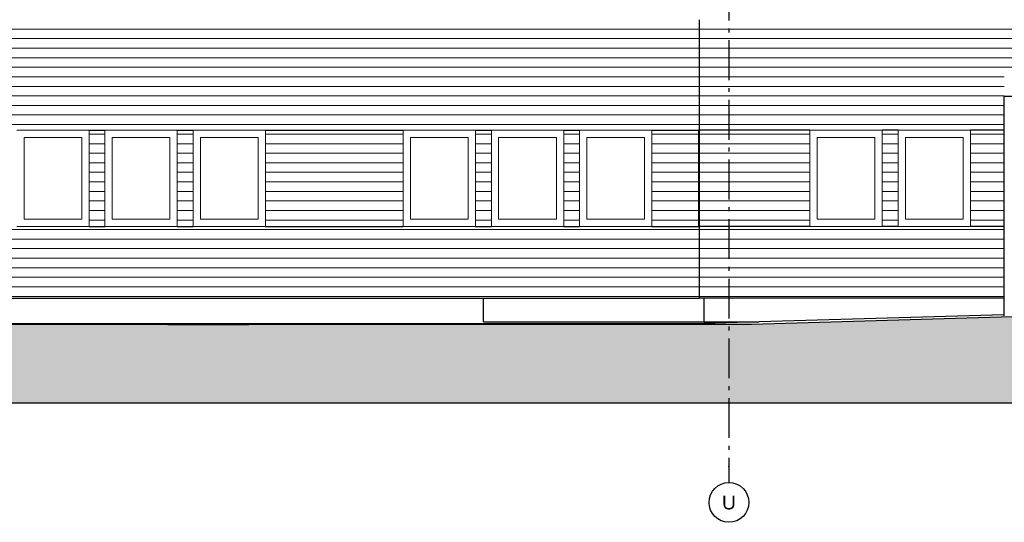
# Model space of a CAD drawing. Header units: millimetres. Extents: x 18966 to 73138, y 1000 to 18261.
# Tile 2 of 13: x 25647 to 38031, y 1000 to 7320. Entities that reach past the tile are written whole.
import ezdxf
from ezdxf.enums import TextEntityAlignment as Align

# ---------------------------------------------------------------- set-up
doc = ezdxf.new("R2010")
doc.units = ezdxf.units.MM
doc.header["$LTSCALE"] = 0.5
doc.header["$MEASUREMENT"] = 0
doc.linetypes.add('Akselinje', pattern=[1500, 1000, -200, 100, -200])
doc.linetypes.add('PLINE', pattern=[0])
for name, color, linetype in [('222- Søyler', 7, 'Continuous'), ('23-- Yttervegger', 7, 'Continuous'), ('251- Frittbærende dekker', 7, 'Continuous'), ('71-- Bearbeidet terreng', 7, 'Continuous'), ('71-- Bearbeidet terreng (Skravur)', 7, 'Continuous'), ('82-- Modullinjer', 7, 'Continuous')]:
    doc.layers.add(name, color=color, linetype=linetype)
doc.layers.add('234- Vinduer_ dører_ porter', color=7, linetype='Continuous', lineweight=0)
doc.layers.add('235- Utvendig kledning og overflate', color=7, linetype='Continuous', lineweight=0)
doc.styles.add('GENERATED_STYLE_1', font='arial.ttf')

# ---------------------------------------------------------------- blocks, each defined once
blk = doc.blocks.new('*X12')
at = {"layer": '235- Utvendig kledning og overflate', "linetype": 'PLINE'}
for p, q in [((37605, 5882), (38031, 5882)), ((38031, 5882), (37605, 5882)), ((37605, 5761), (38031, 5761)), ((38031, 5761), (37605, 5761)), ((37605, 5641), (38031, 5641)), ((38031, 5641), (37605, 5641)), ((37605, 5521), (38031, 5521)), ((38031, 5521), (37605, 5521)), ((37605, 5401), (38031, 5401)), ((38031, 5401), (37605, 5401)), ((37605, 5281), (38031, 5281)), ((38031, 5281), (37605, 5281)), ((37605, 5161), (38031, 5161)), ((38031, 5161), (37605, 5161)), ((37605, 5041), (38031, 5041)), ((38031, 5041), (37605, 5041)), ((37605, 4921), (38031, 4921)), ((38031, 4921), (37605, 4921)), ((37605, 4801), (38031, 4801)), ((38031, 4801), (37605, 4801))]:
    blk.add_line(p, q, dxfattribs=at)
blk = doc.blocks.new('*X13')
at = {"layer": '235- Utvendig kledning og overflate', "linetype": 'PLINE'}
for p, q in [((34192, 5882), (35585, 5882)), ((35585, 5882), (34192, 5882)), ((34192, 5761), (35585, 5761)), ((35585, 5761), (34192, 5761)), ((34192, 5641), (35585, 5641)), ((35585, 5641), (34192, 5641)), ((34192, 5521), (35585, 5521)), ((35585, 5521), (34192, 5521)), ((34192, 5401), (35585, 5401)), ((35585, 5401), (34192, 5401)), ((34192, 5281), (35585, 5281)), ((35585, 5281), (34192, 5281)), ((34192, 5161), (35585, 5161)), ((35585, 5161), (34192, 5161)), ((34192, 5041), (35585, 5041)), ((35585, 5041), (34192, 5041)), ((34192, 4921), (35585, 4921)), ((35585, 4921), (34192, 4921)), ((34192, 4801), (35585, 4801)), ((35585, 4801), (34192, 4801))]:
    blk.add_line(p, q, dxfattribs=at)
blk = doc.blocks.new('*X14')
at = {"layer": '235- Utvendig kledning og overflate', "linetype": 'PLINE'}
for p, q in [((36495, 5882), (36695, 5882)), ((36695, 5882), (36495, 5882)), ((36495, 5761), (36695, 5761)), ((36695, 5761), (36495, 5761)), ((36495, 5641), (36695, 5641)), ((36695, 5641), (36495, 5641)), ((36495, 5521), (36695, 5521)), ((36695, 5521), (36495, 5521)), ((36495, 5401), (36695, 5401)), ((36695, 5401), (36495, 5401)), ((36495, 5281), (36695, 5281)), ((36695, 5281), (36495, 5281)), ((36495, 5161), (36695, 5161)), ((36695, 5161), (36495, 5161)), ((36495, 5041), (36695, 5041)), ((36695, 5041), (36495, 5041)), ((36495, 4921), (36695, 4921)), ((36695, 4921), (36495, 4921)), ((36495, 4801), (36695, 4801)), ((36695, 4801), (36495, 4801))]:
    blk.add_line(p, q, dxfattribs=at)
blk = doc.blocks.new('*X19')
at = {"layer": '235- Utvendig kledning og overflate', "linetype": 'PLINE'}
for p, q in [((34192, 4681), (35997, 4681)), ((36000, 4681), (34192, 4681)), ((35997, 4681), (38031, 4681)), ((38031, 4681), (36000, 4681)), ((34192, 4561), (35997, 4561)), ((36000, 4561), (34192, 4561)), ((35997, 4561), (38031, 4561)), ((38031, 4561), (36000, 4561)), ((34192, 4441), (35997, 4441)), ((36000, 4441), (34192, 4441)), ((35997, 4441), (38031, 4441)), ((38031, 4441), (36000, 4441)), ((34192, 4321), (35997, 4321)), ((36000, 4321), (34192, 4321)), ((35997, 4321), (38031, 4321)), ((38031, 4321), (36000, 4321)), ((34192, 4201), (35997, 4201)), ((36000, 4201), (34192, 4201)), ((35997, 4201), (38031, 4201)), ((38031, 4201), (36000, 4201)), ((34192, 4081), (35997, 4081)), ((36000, 4081), (34192, 4081)), ((35997, 4081), (38031, 4081)), ((38031, 4081), (36000, 4081)), ((34192, 3961), (35997, 3961)), ((36000, 3961), (34192, 3961)), ((34192, 3841), (35997, 3841)), ((36000, 3841), (34192, 3841)), ((35997, 3961), (38031, 3961)), ((35997, 3841), (38031, 3841)), ((38031, 3961), (36000, 3961)), ((38031, 3841), (36000, 3841))]:
    blk.add_line(p, q, dxfattribs=at)
blk = doc.blocks.new('*X23')
at = {"layer": '235- Utvendig kledning og overflate', "linetype": 'PLINE'}
for p, q in [((34192, 7202), (35997, 7202)), ((36000, 7202), (34192, 7202)), ((35997, 7202), (39997, 7202)), ((40000, 7202), (36000, 7202)), ((39997, 7202), (43997, 7202)), ((44000, 7202), (40000, 7202)), ((43997, 7202), (44810, 7202)), ((44810, 7202), (44000, 7202)), ((34192, 7082), (35997, 7082)), ((36000, 7082), (34192, 7082)), ((35997, 7082), (39997, 7082)), ((40000, 7082), (36000, 7082)), ((39997, 7082), (43997, 7082)), ((44000, 7082), (40000, 7082)), ((43997, 7082), (44810, 7082)), ((44810, 7082), (44000, 7082)), ((34192, 6962), (35997, 6962)), ((36000, 6962), (34192, 6962)), ((35997, 6962), (39997, 6962)), ((40000, 6962), (36000, 6962)), ((39997, 6962), (43997, 6962)), ((44000, 6962), (40000, 6962)), ((43997, 6962), (44810, 6962)), ((44810, 6962), (44000, 6962)), ((34192, 6842), (35997, 6842)), ((36000, 6842), (34192, 6842)), ((35997, 6842), (39997, 6842)), ((40000, 6842), (36000, 6842)), ((39997, 6842), (43997, 6842)), ((44000, 6842), (40000, 6842)), ((43997, 6842), (44810, 6842)), ((44810, 6842), (44000, 6842)), ((34192, 6722), (35997, 6722)), ((36000, 6722), (34192, 6722)), ((35997, 6722), (39997, 6722)), ((40000, 6722), (36000, 6722)), ((39997, 6722), (43997, 6722)), ((44000, 6722), (40000, 6722)), ((43997, 6722), (44810, 6722)), ((44810, 6722), (44000, 6722)), ((34192, 6602), (35997, 6602)), ((36000, 6602), (34192, 6602)), ((35997, 6602), (38031, 6602)), ((38031, 6602), (36000, 6602)), ((41031, 6602), (43997, 6602)), ((44000, 6602), (41031, 6602)), ((43997, 6602), (44810, 6602)), ((44810, 6602), (44000, 6602)), ((34192, 6482), (35997, 6482)), ((36000, 6482), (34192, 6482)), ((35997, 6482), (38031, 6482)), ((38031, 6482), (36000, 6482)), ((41031, 6482), (43997, 6482)), ((44000, 6482), (41031, 6482)), ((43997, 6482), (44810, 6482)), ((44810, 6482), (44000, 6482)), ((34192, 6362), (35997, 6362)), ((36000, 6362), (34192, 6362)), ((35997, 6362), (38031, 6362)), ((38031, 6362), (36000, 6362)), ((41031, 6362), (43997, 6362)), ((44000, 6362), (41031, 6362)), ((43997, 6362), (44810, 6362)), ((44810, 6362), (44000, 6362)), ((34192, 6242), (35997, 6242)), ((36000, 6242), (34192, 6242)), ((35997, 6242), (38031, 6242)), ((38031, 6242), (36000, 6242)), ((41031, 6242), (43997, 6242)), ((44000, 6242), (41031, 6242)), ((43997, 6242), (44810, 6242)), ((44810, 6242), (44000, 6242)), ((34192, 6122), (35997, 6122)), ((36000, 6122), (34192, 6122)), ((35997, 6122), (38031, 6122)), ((38031, 6122), (36000, 6122)), ((41031, 6122), (43997, 6122)), ((44000, 6122), (41031, 6122)), ((43997, 6122), (44810, 6122)), ((44810, 6122), (44000, 6122)), ((34192, 6002), (35997, 6002)), ((36000, 6002), (34192, 6002)), ((35997, 6002), (38031, 6002)), ((38031, 6002), (36000, 6002)), ((41031, 6002), (43997, 6002)), ((44000, 6002), (41031, 6002)), ((43997, 6002), (44810, 6002)), ((44810, 6002), (44000, 6002))]:
    blk.add_line(p, q, dxfattribs=at)
blk = doc.blocks.new('*X34')
at = {"layer": '235- Utvendig kledning og overflate', "linetype": 'PLINE'}
for p, q in [((32689, 5882), (32489, 5882)), ((32489, 5882), (32689, 5882)), ((32689, 5761), (32489, 5761)), ((32489, 5761), (32689, 5761)), ((32689, 5641), (32489, 5641)), ((32489, 5641), (32689, 5641)), ((32689, 5521), (32489, 5521)), ((32489, 5521), (32689, 5521)), ((32689, 5401), (32489, 5401)), ((32489, 5401), (32689, 5401)), ((32689, 5281), (32489, 5281)), ((32489, 5281), (32689, 5281)), ((32689, 5161), (32489, 5161)), ((32489, 5161), (32689, 5161)), ((32689, 5041), (32489, 5041)), ((32489, 5041), (32689, 5041)), ((32689, 4921), (32489, 4921)), ((32489, 4921), (32689, 4921)), ((32689, 4801), (32489, 4801)), ((32489, 4801), (32689, 4801))]:
    blk.add_line(p, q, dxfattribs=at)
blk = doc.blocks.new('*X35')
at = {"layer": '235- Utvendig kledning og overflate', "linetype": 'PLINE'}
for p, q in [((31579, 5882), (31379, 5882)), ((31379, 5882), (31579, 5882)), ((31579, 5761), (31379, 5761)), ((31379, 5761), (31579, 5761)), ((31579, 5641), (31379, 5641)), ((31379, 5641), (31579, 5641)), ((31579, 5521), (31379, 5521)), ((31379, 5521), (31579, 5521)), ((31579, 5401), (31379, 5401)), ((31379, 5401), (31579, 5401)), ((31579, 5281), (31379, 5281)), ((31379, 5281), (31579, 5281)), ((31579, 5161), (31379, 5161)), ((31379, 5161), (31579, 5161)), ((31579, 5041), (31379, 5041)), ((31379, 5041), (31579, 5041)), ((31579, 4921), (31379, 4921)), ((31379, 4921), (31579, 4921)), ((31579, 4801), (31379, 4801)), ((31379, 4801), (31579, 4801))]:
    blk.add_line(p, q, dxfattribs=at)
blk = doc.blocks.new('*X36')
at = {"layer": '235- Utvendig kledning og overflate', "linetype": 'PLINE'}
for p, q in [((30469, 5882), (28739, 5882)), ((28739, 5882), (30469, 5882)), ((30469, 5761), (28739, 5761)), ((28739, 5761), (30469, 5761)), ((30469, 5641), (28739, 5641)), ((28739, 5641), (30469, 5641)), ((30469, 5521), (28739, 5521)), ((28739, 5521), (30469, 5521)), ((30469, 5401), (28739, 5401)), ((28739, 5401), (30469, 5401)), ((30469, 5281), (28739, 5281)), ((28739, 5281), (30469, 5281)), ((30469, 5161), (28739, 5161)), ((28739, 5161), (30469, 5161)), ((30469, 5041), (28739, 5041)), ((28739, 5041), (30469, 5041)), ((30469, 4921), (28739, 4921)), ((28739, 4921), (30469, 4921)), ((30469, 4801), (28739, 4801)), ((28739, 4801), (30469, 4801))]:
    blk.add_line(p, q, dxfattribs=at)
blk = doc.blocks.new('*X37')
at = {"layer": '235- Utvendig kledning og overflate', "linetype": 'PLINE'}
for p, q in [((27829, 5882), (27629, 5882)), ((27629, 5882), (27829, 5882)), ((27829, 5761), (27629, 5761)), ((27629, 5761), (27829, 5761)), ((27829, 5641), (27629, 5641)), ((27629, 5641), (27829, 5641)), ((27829, 5521), (27629, 5521)), ((27629, 5521), (27829, 5521)), ((27829, 5401), (27629, 5401)), ((27629, 5401), (27829, 5401)), ((27829, 5281), (27629, 5281)), ((27629, 5281), (27829, 5281)), ((27829, 5161), (27629, 5161)), ((27629, 5161), (27829, 5161)), ((27829, 5041), (27629, 5041)), ((27629, 5041), (27829, 5041)), ((27829, 4921), (27629, 4921)), ((27629, 4921), (27829, 4921)), ((27829, 4801), (27629, 4801)), ((27629, 4801), (27829, 4801))]:
    blk.add_line(p, q, dxfattribs=at)
blk = doc.blocks.new('*X38')
at = {"layer": '235- Utvendig kledning og overflate', "linetype": 'PLINE'}
for p, q in [((26719, 5882), (26519, 5882)), ((26519, 5882), (26719, 5882)), ((26719, 5761), (26519, 5761)), ((26519, 5761), (26719, 5761)), ((26719, 5641), (26519, 5641)), ((26519, 5641), (26719, 5641)), ((26719, 5521), (26519, 5521)), ((26519, 5521), (26719, 5521)), ((26719, 5401), (26519, 5401)), ((26519, 5401), (26719, 5401)), ((26719, 5281), (26519, 5281)), ((26519, 5281), (26719, 5281)), ((26719, 5161), (26519, 5161)), ((26519, 5161), (26719, 5161)), ((26719, 5041), (26519, 5041)), ((26519, 5041), (26719, 5041)), ((26719, 4921), (26519, 4921)), ((26519, 4921), (26719, 4921)), ((26719, 4801), (26519, 4801)), ((26519, 4801), (26719, 4801))]:
    blk.add_line(p, q, dxfattribs=at)
blk = doc.blocks.new('*X40')
at = {"layer": '235- Utvendig kledning og overflate', "linetype": 'PLINE'}
for p, q in [((34183, 5882), (33599, 5882)), ((33599, 5882), (34183, 5882)), ((34183, 5761), (33599, 5761)), ((33599, 5761), (34183, 5761)), ((34183, 5641), (33599, 5641)), ((33599, 5641), (34183, 5641)), ((34183, 5521), (33599, 5521)), ((33599, 5521), (34183, 5521)), ((34183, 5401), (33599, 5401)), ((33599, 5401), (34183, 5401)), ((34183, 5281), (33599, 5281)), ((33599, 5281), (34183, 5281)), ((34183, 5161), (33599, 5161)), ((33599, 5161), (34183, 5161)), ((34183, 5041), (33599, 5041)), ((33599, 5041), (34183, 5041)), ((34183, 4921), (33599, 4921)), ((33599, 4921), (34183, 4921)), ((34183, 4801), (33599, 4801)), ((33599, 4801), (34183, 4801))]:
    blk.add_line(p, q, dxfattribs=at)
blk = doc.blocks.new('*X41')
at = {"layer": '235- Utvendig kledning og overflate', "linetype": 'PLINE'}
for p, q in [((28003, 7202), (24307, 7202)), ((24307, 7202), (28000, 7202)), ((28000, 7202), (32000, 7202)), ((32003, 7202), (28003, 7202)), ((32000, 7202), (34192, 7202)), ((34192, 7202), (32003, 7202)), ((28003, 7082), (24307, 7082)), ((24307, 7082), (28000, 7082)), ((28000, 7082), (32000, 7082)), ((32003, 7082), (28003, 7082)), ((32000, 7082), (34192, 7082)), ((34192, 7082), (32003, 7082)), ((28003, 6962), (24307, 6962)), ((24307, 6962), (28000, 6962)), ((28000, 6962), (32000, 6962)), ((32003, 6962), (28003, 6962)), ((32000, 6962), (34192, 6962)), ((34192, 6962), (32003, 6962)), ((28003, 6842), (24307, 6842)), ((24307, 6842), (28000, 6842)), ((28000, 6842), (32000, 6842)), ((32003, 6842), (28003, 6842)), ((32000, 6842), (34192, 6842)), ((34192, 6842), (32003, 6842)), ((28003, 6722), (24307, 6722)), ((24307, 6722), (28000, 6722)), ((28000, 6722), (32000, 6722)), ((32003, 6722), (28003, 6722)), ((32000, 6722), (34192, 6722)), ((34192, 6722), (32003, 6722)), ((28003, 6602), (24307, 6602)), ((24307, 6602), (28000, 6602)), ((28000, 6602), (32000, 6602)), ((32003, 6602), (28003, 6602)), ((32000, 6602), (34192, 6602)), ((34192, 6602), (32003, 6602)), ((28003, 6482), (24307, 6482)), ((24307, 6482), (28000, 6482)), ((28000, 6482), (32000, 6482)), ((32003, 6482), (28003, 6482)), ((32000, 6482), (34192, 6482)), ((34192, 6482), (32003, 6482)), ((28003, 6362), (24307, 6362)), ((24307, 6362), (28000, 6362)), ((28000, 6362), (32000, 6362)), ((32003, 6362), (28003, 6362)), ((32000, 6362), (34192, 6362)), ((34192, 6362), (32003, 6362)), ((28003, 6242), (24307, 6242)), ((24307, 6242), (28000, 6242)), ((28000, 6242), (32000, 6242)), ((32003, 6242), (28003, 6242)), ((32000, 6242), (34192, 6242)), ((34192, 6242), (32003, 6242)), ((28003, 6122), (24307, 6122)), ((24307, 6122), (28000, 6122)), ((28000, 6122), (32000, 6122)), ((32003, 6122), (28003, 6122)), ((32000, 6122), (34192, 6122)), ((34192, 6122), (32003, 6122)), ((28003, 6002), (24307, 6002)), ((24307, 6002), (28000, 6002)), ((28000, 6002), (32000, 6002)), ((32003, 6002), (28003, 6002)), ((32000, 6002), (34192, 6002)), ((34192, 6002), (32003, 6002))]:
    blk.add_line(p, q, dxfattribs=at)
blk = doc.blocks.new('*X56')
at = {"layer": '235- Utvendig kledning og overflate', "linetype": 'PLINE'}
for p, q in [((28003, 4681), (24307, 4681)), ((24307, 4681), (28000, 4681)), ((28000, 4681), (32000, 4681)), ((32003, 4681), (28003, 4681)), ((32000, 4681), (34192, 4681)), ((34192, 4681), (32003, 4681)), ((28003, 4561), (24307, 4561)), ((24307, 4561), (28000, 4561)), ((28000, 4561), (32000, 4561)), ((32003, 4561), (28003, 4561)), ((32000, 4561), (34192, 4561)), ((34192, 4561), (32003, 4561)), ((28003, 4441), (24307, 4441)), ((24307, 4441), (28000, 4441)), ((28000, 4441), (32000, 4441)), ((32003, 4441), (28003, 4441)), ((32000, 4441), (34192, 4441)), ((34192, 4441), (32003, 4441)), ((28003, 4321), (24307, 4321)), ((24307, 4321), (28000, 4321)), ((28000, 4321), (32000, 4321)), ((32003, 4321), (28003, 4321)), ((32000, 4321), (34192, 4321)), ((34192, 4321), (32003, 4321)), ((28003, 4201), (24307, 4201)), ((24307, 4201), (28000, 4201)), ((28000, 4201), (32000, 4201)), ((32003, 4201), (28003, 4201)), ((32000, 4201), (34192, 4201)), ((34192, 4201), (32003, 4201)), ((28003, 4081), (24307, 4081)), ((24307, 4081), (28000, 4081)), ((28000, 4081), (32000, 4081)), ((32003, 4081), (28003, 4081)), ((32000, 4081), (34192, 4081)), ((34192, 4081), (32003, 4081)), ((28003, 3961), (24307, 3961)), ((24307, 3961), (28000, 3961)), ((28003, 3841), (24307, 3841)), ((24307, 3841), (28000, 3841)), ((28000, 3961), (32000, 3961)), ((28000, 3841), (32000, 3841)), ((32003, 3961), (28003, 3961)), ((32003, 3841), (28003, 3841)), ((32000, 3961), (34192, 3961)), ((32000, 3841), (34192, 3841)), ((34192, 3961), (32003, 3961)), ((34192, 3841), (32003, 3841))]:
    blk.add_line(p, q, dxfattribs=at)
blk = doc.blocks.new('Standard grid marker[3]', base_point=(34568, 17761))
at = {"layer": '82-- Modullinjer', "linetype": 'Akselinje'}
for p, q in [((34568, 17561), (34568, 17761)), ((34568, 17561), (34568, 1700)), ((34568, 1700), (34568, 1500))]:
    blk.add_line(p, q, dxfattribs=at)
at = {"layer": '82-- Modullinjer', "linetype": 'PLINE'}
for centre in [(34568, 18011), (34568, 1250)]:
    blk.add_circle(centre, 250, dxfattribs=at)
at = {"layer": '82-- Modullinjer', "linetype": 'Akselinje'}
for p in [(34568, 17561), (34568, 17561), (34568, 1700), (34568, 1700)]:
    blk.add_point(p, dxfattribs=at)
at = {"layer": '82-- Modullinjer', "style": 'GENERATED_STYLE_1'}
for tag, p in [('AC_MarkerText_1_0', (34568, 18098)), ('AC_MarkerText_1_1', (34568, 1337))]:
    blk.add_attdef(tag, text='', height=175, rotation=360, dxfattribs=at).set_placement(p, align=Align.TOP_CENTER)

msp = doc.modelspace()

# ---------------------------------------------------------------- hatches: boundary and pattern name
at = {"layer": '71-- Bearbeidet terreng (Skravur)', "linetype": 'Continuous'}
msp.add_hatch(color=256, dxfattribs=at).paths.add_polyline_path([(19580, 3480), (18966, 3480), (18966, 2500), (62661, 2500), (62661, 3431), (62425, 3433), (61972, 3437), (61566, 3441), (61199, 3445), (60866, 3448), (60560, 3450), (60279, 3453), (60145, 3454), (59992, 3455), (59867, 3456), (59731, 3457), (59492, 3459), (59269, 3461), (59060, 3463), (58863, 3464), (58678, 3465), (58589, 3466), (58524, 3466), (58353, 3467), (58191, 3468), (58036, 3469), (57961, 3470), (57847, 3470), (57709, 3471), (57577, 3472), (49980, 3528), (49779, 3530), (49589, 3531), (49409, 3532), (49239, 3533), (49077, 3534), (48922, 3535), (48848, 3535), (48712, 3538), (48571, 3540), (48436, 3543), (48307, 3545), (48183, 3547), (44395, 3550), (44323, 3550), (44175, 3550), (44023, 3550), (43865, 3549), (40832, 3652), (40681, 3652), (40525, 3651), (40364, 3650), (40274, 3650), (34850, 3492), (34778, 3492), (34588, 3492), (34404, 3491), (31806, 3491), (31712, 3491), (31667, 3491), (31626, 3491), (31541, 3491), (31453, 3491), (31361, 3491), (31267, 3491), (31170, 3491), (28530, 3489), (28420, 3489), (28307, 3489), (28191, 3489), (28073, 3489), (27979, 3489), (27913, 3489), (27780, 3489), (27646, 3489), (27510, 3489), (27374, 3490), (27237, 3490), (27101, 3490), (26966, 3490), (26832, 3490), (26700, 3490), (26570, 3490), (26443, 3490), (26320, 3490), (26200, 3490), (26085, 3490), (25975, 3490), (25896, 3491)])

# ---------------------------------------------------------------- linework, layer by layer
at = {"layer": '222- Søyler', "linetype": 'PLINE'}
for p, q in [((38031, 3596), (38031, 6357)), ((38031, 6357), (38131, 6357))]:
    msp.add_line(p, q, dxfattribs=at)
at = {"layer": '23-- Yttervegger', "linetype": 'PLINE'}
for p, q in [((34192, 7320), (34192, 5930)), ((26519, 5930), (26719, 5930)), ((27629, 5930), (27829, 5930)), ((28739, 5930), (30469, 5930)), ((31379, 5930), (31579, 5930)), ((32489, 5930), (32689, 5930)), ((33599, 5930), (34183, 5930)), ((34192, 5930), (34192, 4720)), ((35585, 5930), (34192, 5930)), ((36695, 5930), (36495, 5930)), ((38031, 5930), (37605, 5930)), ((26519, 4720), (26719, 4720)), ((27629, 4720), (27829, 4720)), ((28739, 4720), (30469, 4720)), ((31379, 4720), (31579, 4720)), ((32489, 4720), (32689, 4720)), ((33599, 4720), (34183, 4720)), ((35585, 4720), (34192, 4720)), ((34192, 4720), (34192, 3820)), ((36695, 4720), (36495, 4720)), ((38031, 4720), (37605, 4720)), ((24307, 3820), (34192, 3820)), ((38031, 3820), (34192, 3820))]:
    msp.add_line(p, q, dxfattribs=at)
at = {"layer": '234- Vinduer_ dører_ porter', "linetype": 'PLINE'}
for p, q in [((25609, 5930), (26519, 5930)), ((25701, 5838), (25701, 4812)), ((26427, 5838), (25701, 5838)), ((26427, 4812), (26427, 5838)), ((26519, 5930), (26519, 4720)), ((26719, 4720), (26719, 5930)), ((26719, 5930), (27629, 5930)), ((26811, 5838), (26811, 4812)), ((27537, 5838), (26811, 5838)), ((27537, 4812), (27537, 5838)), ((27629, 5930), (27629, 4720)), ((27829, 4720), (27829, 5930)), ((27829, 5930), (28739, 5930)), ((27921, 5838), (27921, 4812)), ((28647, 5838), (27921, 5838)), ((28647, 4812), (28647, 5838)), ((28739, 5930), (28739, 4720)), ((30469, 4720), (30469, 5930)), ((30469, 5930), (31379, 5930)), ((30561, 5838), (30561, 4812)), ((31287, 5838), (30561, 5838)), ((31287, 4812), (31287, 5838)), ((31379, 5930), (31379, 4720)), ((31579, 4720), (31579, 5930)), ((31579, 5930), (32489, 5930)), ((31671, 5838), (31671, 4812)), ((32397, 5838), (31671, 5838)), ((32397, 4812), (32397, 5838)), ((32489, 5930), (32489, 4720)), ((32689, 4720), (32689, 5930)), ((32689, 5930), (33599, 5930)), ((32781, 5838), (32781, 4812)), ((33507, 5838), (32781, 5838)), ((33507, 4812), (33507, 5838)), ((33599, 5930), (33599, 4720)), ((34183, 5930), (34183, 4720)), ((34192, 5930), (34183, 5930)), ((35585, 5930), (35585, 4720)), ((36495, 5930), (35585, 5930)), ((35677, 4812), (35677, 5838)), ((35677, 5838), (36403, 5838)), ((36403, 5838), (36403, 4812)), ((36495, 4720), (36495, 5930)), ((36695, 5930), (36695, 4720)), ((37605, 5930), (36695, 5930)), ((36787, 4812), (36787, 5838)), ((36787, 5838), (37513, 5838)), ((37513, 5838), (37513, 4812)), ((37605, 4720), (37605, 5930)), ((26519, 4720), (25609, 4720)), ((25701, 4812), (26427, 4812)), ((27629, 4720), (26719, 4720)), ((26811, 4812), (27537, 4812)), ((28739, 4720), (27829, 4720)), ((27921, 4812), (28647, 4812)), ((31379, 4720), (30469, 4720)), ((30561, 4812), (31287, 4812)), ((32489, 4720), (31579, 4720)), ((31671, 4812), (32397, 4812)), ((33599, 4720), (32689, 4720)), ((32781, 4812), (33507, 4812)), ((34192, 4720), (34183, 4720)), ((35585, 4720), (36495, 4720)), ((36403, 4812), (35677, 4812)), ((36695, 4720), (37605, 4720)), ((37513, 4812), (36787, 4812))]:
    msp.add_line(p, q, dxfattribs=at)
at = {"layer": '251- Frittbærende dekker', "linetype": 'PLINE'}
for p, q in [((31481, 3520), (31481, 3820)), ((34256, 3520), (34256, 3820)), ((31481, 3520), (34256, 3520)), ((34256, 3520), (34946, 3520))]:
    msp.add_line(p, q, dxfattribs=at)
at = {"layer": '71-- Bearbeidet terreng', "linetype": 'PLINE'}
for p, q in [((38031, 3609), (34946, 3520)), ((18966, 3500), (31481, 3500)), ((25896, 3491), (31481, 3500)), ((31481, 3500), (34256, 3500)), ((34946, 3520), (34256, 3500)), ((62661, 2500), (18966, 2500))]:
    msp.add_line(p, q, dxfattribs=at)
at = {"layer": '71-- Bearbeidet terreng', "linetype": 'PLINE', "flags": 128}
msp.add_lwpolyline([(18966, 3480), (19580, 3480), (25896, 3491), (25975, 3490), (26085, 3490), (26200, 3490), (26320, 3490), (26443, 3490), (26570, 3490), (26700, 3490), (26832, 3490), (26966, 3490), (27101, 3490), (27237, 3490), (27374, 3490), (27510, 3489), (27646, 3489), (27780, 3489), (27913, 3489), (27979, 3489), (28073, 3489), (28191, 3489), (28307, 3489), (28420, 3489), (28530, 3489), (31170, 3491), (31267, 3491), (31361, 3491), (31453, 3491), (31541, 3491), (31626, 3491), (31667, 3491), (31712, 3491), (31806, 3491), (34404, 3491), (34588, 3492), (34778, 3492), (34850, 3492), (40274, 3650), (40364, 3650), (40525, 3651), (40681, 3652), (40832, 3652), (43865, 3549), (44023, 3550), (44175, 3550), (44323, 3550), (44395, 3550), (48183, 3547), (48307, 3545), (48436, 3543), (48571, 3540), (48712, 3538), (48848, 3535), (48922, 3535), (49077, 3534), (49239, 3533), (49409, 3532), (49589, 3531), (49779, 3530), (49980, 3528), (57577, 3472), (57709, 3471), (57847, 3470), (57961, 3470), (58036, 3469), (58191, 3468), (58353, 3467), (58524, 3466), (58589, 3466), (58678, 3465), (58863, 3464), (59060, 3463), (59269, 3461), (59492, 3459), (59731, 3457), (59867, 3456), (59992, 3455), (60145, 3454), (60279, 3453), (60560, 3450), (60866, 3448), (61199, 3445), (61566, 3441), (61972, 3437), (62425, 3433), (62661, 3431)], dxfattribs=at)

# ---------------------------------------------------------------- block references
at = {"layer": '23-- Yttervegger'}
for name in ['*X41', '*X23', '*X38', '*X37', '*X36', '*X35', '*X34', '*X40', '*X13', '*X14', '*X12', '*X56', '*X19']:
    msp.add_blockref(name, (0, 0), dxfattribs=at)
at = {"layer": '82-- Modullinjer', "linetype": 'PLINE'}
ref = msp.add_blockref('Standard grid marker[3]', (34568, 17761), dxfattribs=at)
ref.add_attrib('AC_MarkerText_1', 'U', dxfattribs={"color": 7, "height": 175, "rotation": 360, "style": 'GENERATED_STYLE_1'}).set_placement((34568, 18098), align=Align.TOP_CENTER)
ref.add_attrib('AC_MarkerText_1_1', 'U', dxfattribs={"color": 7, "height": 175, "rotation": 360, "style": 'GENERATED_STYLE_1'}).set_placement((34568, 1337), align=Align.TOP_CENTER)

doc.saveas('drawing.dxf')
